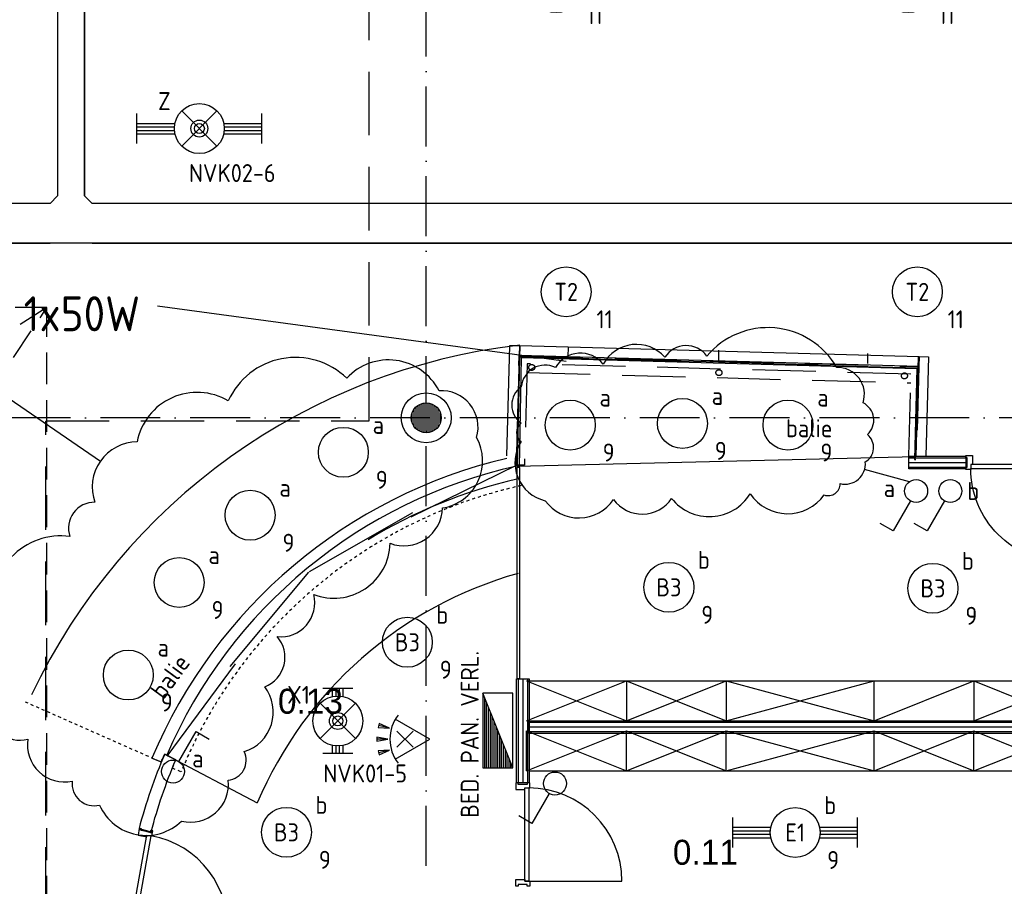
# Model space of a CAD drawing. Header units: millimetres. Extents: x 90707 to 259985, y -1262 to 84291.
# Tile 35 of 85: x 170076 to 179935, y 29718 to 38393. Entities that reach past the tile are written whole.
import ezdxf
from ezdxf.enums import TextEntityAlignment as Align

# ---------------------------------------------------------------- set-up
doc = ezdxf.new("R2010")
doc.units = ezdxf.units.MM
doc.header["$LTSCALE"] = 100
for name, pattern in [('B-SL0', [100000000.0, 0, -100000000.0]), ('DASHDOT', [9, 6, -1.5, 0, -1.5]), ('DASHED', [3, 1.5, -1.5]), ('HIDDEN', [9.525, 6.35, -3.175]), ('HIDDEN2', [4.7625, 3.175, -1.5875])]:
    doc.linetypes.add(name, pattern=pattern)
doc.layers.get('0').update_dxf_attribs({"linetype": 'CONTINUOUS'})
for name, color, linetype in [('1020', 1, 'CONTINUOUS'), ('AL$1----_ALGEMEEN', 7, 'CONTINUOUS'), ('AL$1----_TEKST', 7, 'CONTINUOUS'), ('AL$7----_STRAMIEN', 1, 'DASHDOT'), ('AL$8----_HULPKOLOM', 2, 'CONTINUOUS'), ('AL22----_BINNENWAND', 7, 'CONTINUOUS'), ('AL28----_KONSTRUKTIE', 3, 'CONTINUOUS'), ('AL32----_BINNENKOZ', 7, 'CONTINUOUS'), ('AL32----_DRAAIRICHTING', 1, 'CONTINUOUS'), ('ALL-----_REFLIJNEN', 8, 'CONTINUOUS'), ('ALXAA---_GEWBETON', 12, 'CONTINUOUS'), ('BOUW', 8, 'CONTINUOUS'), ('EB63101-_ATTRIB', 2, 'CONTINUOUS'), ('EB63102-_ATTRIB', 2, 'CONTINUOUS'), ('EB63105-_ATTRIB', 2, 'CONTINUOUS'), ('EB63501-_ATTRIB', 2, 'CONTINUOUS'), ('EL63101-_LICHT-ARM', 3, 'CONTINUOUS'), ('EL63102-_LICHT-SCH', 3, 'CONTINUOUS'), ('EL63105-_LICHT-KAST', 3, 'CONTINUOUS'), ('EL6333--_BEWAKING', 3, 'CONTINUOUS'), ('EL63501-_NOODVRL-ARM', 3, 'CONTINUOUS'), ('EL6441--_DATACOM', 3, 'CONTINUOUS'), ('KABELGOOT', 8, 'CONTINUOUS'), ('LIJN070', 130, 'CONTINUOUS'), ('LIJN18', 1, 'CONTINUOUS'), ('LIJN35', 4, 'CONTINUOUS'), ('MEUBILAIR', 6, 'CONTINUOUS'), ('VOLGNUMMER', 7, 'CONTINUOUS')]:
    doc.layers.add(name, color=color, linetype=linetype)
doc.styles.add('1_8', font='ISO', dxfattribs={"height": 1.8})
doc.styles.add('2_0', font='iso', dxfattribs={"height": 200})
doc.styles.add('3_5', font='iso', dxfattribs={"height": 3.5})
doc.styles.add('BURO-025', font='BUROFONT.shx', dxfattribs={"height": 250})
doc.styles.add('ISO', font='ISO.SHX')
doc.styles.add('NORATT', font='isocp.shx')
doc.styles.get("Standard").update_dxf_attribs({"font": 'iso.shx'})

# ---------------------------------------------------------------- blocks, each defined once
blk = doc.blocks.new('EJ3T20')
at = {"color": 0}
for p, q in [((-6.25, -1.5), (-6.25, 1.5)), ((-6.25, -1.5), (-6.25, 1.5)), ((6.25, -1.5), (6.25, 1.5)), ((6.25, -1.5), (6.25, 1.5)), ((-6.25, 0.525), (-2.444, 0.525)), ((-6.25, 0.525), (-2.444, 0.525)), ((-6.25, 0.175), (-2.494, 0.175)), ((-6.25, 0.175), (-2.494, 0.175)), ((2.444, 0.525), (6.25, 0.525)), ((2.444, 0.525), (6.25, 0.525)), ((2.494, 0.175), (6.25, 0.175)), ((2.494, 0.175), (6.25, 0.175)), ((-6.25, -0.175), (-2.494, -0.175)), ((-6.25, -0.175), (-2.494, -0.175)), ((-6.25, -0.525), (-2.444, -0.525)), ((-6.25, -0.525), (-2.444, -0.525)), ((2.444, -0.525), (6.25, -0.525)), ((2.444, -0.525), (6.25, -0.525)), ((2.494, -0.175), (6.25, -0.175)), ((2.494, -0.175), (6.25, -0.175))]:
    blk.add_line(p, q, dxfattribs=at)
blk.add_circle((0, 0), 2.5, dxfattribs=at)
blk.add_circle((0, 0), 2.5, dxfattribs=at)
at = {"style": 'NORATT', "flags": 9}
blk.add_attdef('GELIJK', text='', height=1.8, dxfattribs=at).set_placement((3.5, 5), align=Align.MIDDLE_CENTER)
at = {"color": 6}
for tag, style, flags, p in [('SCHAK', 'NORATT', 8, (3.5, 2.75)), ('SCHAK', '1_8', 8, (3.5, 2.75)), ('A_CODE', 'NORATT', 8, (0, 0)), ('A_CODE', '1_8', 8, (0, 0)), ('GROEP', 'NORATT', 8, (-3.5, -2.75)), ('GROEP', '1_8', 8, (-3.5, -2.75)), ('KAST', 'NORATT', 9, (3.5, -2.75)), ('KAST', '1_8', 9, (3.5, -2.75))]:
    blk.add_attdef(tag, text='', height=1.8, dxfattribs=dict(at, style=style, flags=flags)).set_placement(p, align=Align.MIDDLE)
blk = doc.blocks.new('ES3G00')
blk.add_circle((0, 0), 2.5)
at = {"color": 6, "style": '1_8'}
for tag, flags, p in [('SCHAK', 8, (3.5, 2.75)), ('A_CODE', 8, (0, 0)), ('GROEP', 8, (-3.5, -2.75)), ('KAST', 9, (3.5, -2.75))]:
    blk.add_attdef(tag, text='', height=1.8, dxfattribs=dict(at, flags=flags)).set_placement(p, align=Align.MIDDLE)
blk = doc.blocks.new('EJ3T21')
at = {"color": 0}
for p, q in [((-6.25, -1.5), (-6.25, 1.5)), ((-1.768, 1.768), (1.768, -1.768)), ((1.768, 1.768), (-1.768, -1.768)), ((6.25, -1.5), (6.25, 1.5)), ((-6.25, 0.525), (-2.444, 0.525)), ((-6.25, 0.175), (-2.494, 0.175)), ((2.444, 0.525), (6.25, 0.525)), ((2.494, 0.175), (6.25, 0.175)), ((-6.25, -0.175), (-2.494, -0.175)), ((-6.25, -0.525), (-2.444, -0.525)), ((2.444, -0.525), (6.25, -0.525)), ((2.494, -0.175), (6.25, -0.175))]:
    blk.add_line(p, q, dxfattribs=at)
at = {"color": 6}
blk.add_lwpolyline([(1.768, -1.768), (1.75, -1.75)], dxfattribs=at)
at = {"color": 0}
for radius in [2.5, 0.85, 0.5]:
    blk.add_circle((0, 0), radius, dxfattribs=at)
at = {"color": 6, "style": '1_8'}
for tag, flags, p in [('A_CODE', 8, (-3.5, 2.75)), ('SCHAK', 8, (3.5, 2.75)), ('GROEP', 8, (-3.5, -2.75)), ('KAST', 9, (3.5, -2.75))]:
    blk.add_attdef(tag, text='', height=1.8, dxfattribs=dict(at, flags=flags)).set_placement(p, align=Align.MIDDLE)
blk = doc.blocks.new('ES3S1')
blk.add_lwpolyline([(0.575, 0.996), (2.309, 4), (3.608, 3.25)])
blk.add_lwpolyline([(0.575, 0.996), (2.309, 4), (3.608, 3.25)])
blk.add_lwpolyline([(0.575, 0.996), (2.309, 4), (3.608, 3.25)])
blk.add_lwpolyline([(0.575, 0.996), (2.309, 4), (3.608, 3.25)])
blk.add_circle((0, 0), 1.15)
blk.add_circle((0, 0), 1.15)
blk.add_circle((0, 0), 1.15)
blk.add_circle((0, 0), 1.15)
for tag, style, flags, p in [('SCHAK', 'NORATT', 8, (3, 5.5)), ('SCHAK', '1_8', 8, (3, 5.5)), ('SCHAK', 'NORATT', 8, (3, 5.5)), ('KAST', 'NORATT', 9, (-3, 0.5)), ('KAST', '1_8', 9, (-3, 0.5)), ('KAST', 'NORATT', 9, (-3, 0.5)), ('M_CODE', 'NORATT', 9, (0, 0)), ('M_CODE', '1_8', 9, (0, 0)), ('M_CODE', 'NORATT', 9, (0, 0)), ('DOEL', 'NORATT', 9, (-3, -2)), ('DOEL', '1_8', 9, (-3, -2)), ('DOEL', 'NORATT', 9, (-3, -2)), ('GROEP', 'NORATT', 9, (-3, -4.5)), ('GROEP', '1_8', 9, (-3, -4.5)), ('GROEP', 'NORATT', 9, (-3, -4.5))]:
    blk.add_attdef(tag, text='', height=1.8, dxfattribs=dict(style=style, flags=flags)).set_placement(p, align=Align.MIDDLE_CENTER)
blk = doc.blocks.new('ES652116')
for p, q in [((1.557, 1.087), (2.619, 1.372)), ((-0.813, -0.813), (0.813, 0.813)), ((0.813, -0.813), (-0.813, 0.813)), ((1.7, 0), (2.8, 0)), ((1.557, -1.087), (2.619, -1.372))]:
    blk.add_line(p, q)
blk.add_lwpolyline([(0.964, 2), (-2.5, 0), (0.964, -2)])
for points in [[(2.671, 1.179), (2.568, 1.565), (1.557, 1.087)], [(2.8, -0.2), (2.8, 0.2), (1.7, 0)], [(2.568, -1.565), (2.671, -1.179), (1.557, -1.087)]]:
    blk.add_lwpolyline(points, close=True)
blk.add_arc((-2.5, 0), 4, 322.81924, 37.18076)
at = {"style": '1_8'}
for tag, flags, p in [('SCHAK', 8, (3, 5.5)), ('KAST', 9, (-3, 0.5)), ('M_CODE', 9, (0, 0)), ('DOEL', 9, (-3, -2)), ('GROEP', 9, (-3, -4.5))]:
    blk.add_attdef(tag, text='', height=1.8, dxfattribs=dict(at, flags=flags)).set_placement(p, align=Align.MIDDLE_CENTER)
at = {"style": '1_8', "flags": 8}
blk.add_attdef('CODE', text='', height=1.8, dxfattribs=at).set_placement((0, 0), align=Align.MIDDLE)
blk = doc.blocks.new('EJ3T01')
at = {"color": 0}
for p, q in [((-3.25, -1.5), (-3.25, 1.5)), ((-1.768, 1.768), (1.768, -1.768)), ((1.768, 1.768), (-1.768, -1.768)), ((3.25, -1.5), (3.25, 1.5)), ((-3.25, 0.525), (-2.444, 0.525)), ((-3.25, 0.175), (-2.494, 0.175)), ((2.444, 0.525), (3.25, 0.525)), ((2.494, 0.175), (3.25, 0.175)), ((-3.25, -0.175), (-2.494, -0.175)), ((-3.25, -0.525), (-2.444, -0.525)), ((2.444, -0.525), (3.25, -0.525)), ((2.494, -0.175), (3.25, -0.175))]:
    blk.add_line(p, q, dxfattribs=at)
at = {"color": 6}
blk.add_lwpolyline([(1.768, -1.768), (1.75, -1.75)], dxfattribs=at)
at = {"color": 0}
for radius in [2.5, 0.85, 0.5]:
    blk.add_circle((0, 0), radius, dxfattribs=at)
at = {"color": 6, "style": '1_8'}
for tag, flags, p in [('A_CODE', 8, (-3.5, 2.75)), ('SCHAK', 8, (3.5, 2.75)), ('GROEP', 8, (-3.5, -2.75)), ('KAST', 9, (3.5, -2.75))]:
    blk.add_attdef(tag, text='', height=1.8, dxfattribs=dict(at, flags=flags)).set_placement(p, align=Align.MIDDLE)
blk = doc.blocks.new('ES111262')
for p, q in [((-5, -2), (5, 2)), ((-5, 1.75), (4.375, 1.75)), ((-5, 1.5), (3.75, 1.5)), ((-5, 1.25), (3.125, 1.25)), ((-5, 1), (2.5, 1)), ((-5, 0.75), (1.875, 0.75)), ((-5, 0.5), (1.25, 0.5)), ((-5, 0.25), (0.625, 0.25)), ((-5, 0), (0, 0)), ((-5, -0.25), (-0.625, -0.25)), ((-5, -0.5), (-1.25, -0.5)), ((-5, -0.75), (-1.875, -0.75)), ((-5, -1), (-2.5, -1)), ((-5, -1.25), (-3.125, -1.25)), ((-5, -1.5), (-3.75, -1.5)), ((-5, -1.75), (-4.375, -1.75)), ((-5, -2), (5, -2))]:
    blk.add_line(p, q)
blk.add_lwpolyline([(-5, -2), (5, -2), (5, 2), (-5, 2)], close=True)
for tag, height, style, flags, p in [('GROEPI', 1.8, '1_8', 9, (0, 9.5)), ('GROEP', 1.8, '1_8', 8, (0, 7.5)), ('CODE', 3.5, '3_5', 8, (0, 4.5)), ('M_CODE', 1.8, '1_8', 9, (0, 0)), ('KAST', 1.8, '1_8', 9, (0, -3.5)), ('VERMOGEN', 1.8, '1_8', 9, (0, -5.5)), ('DOEL', 1.8, '1_8', 9, (0, -7.5)), ('VERMOGENI', 1.8, '1_8', 9, (0, -9.5)), ('DOELI', 1.8, '1_8', 9, (0, -11.5))]:
    blk.add_attdef(tag, text='', height=height, dxfattribs=dict(style=style, flags=flags)).set_placement(p, align=Align.MIDDLE_CENTER)
at = {"style": '1_8', "flags": 9}
blk.add_attdef('RUIMTE', text='', height=1.8, dxfattribs=at).set_placement((0, -9.5), align=Align.MIDDLE)
blk = doc.blocks.new('EH100000')
at = {"linetype": 'ByBlock'}
for p, q in [((1, 0.5), (0, 0.5)), ((1, 0.5, 1), (0, 0.5, 1)), ((0, -0.5, 1), (1, -0.5, 1)), ((1, -0.5), (0, -0.5))]:
    blk.add_line(p, q, dxfattribs=at)
at = {"linetype": 'ByBlock', "invisible_edges": 15}
for points in [[(1, -0.5), (0, -0.5), (0, 0.5), (1, 0.5)], [(0, 0.5), (1, 0.5), (1, 0.5, 1), (0, 0.5, 1)], [(0, -0.5, 1), (1, -0.5, 1), (1, -0.5), (0, -0.5)]]:
    blk.add_3dface(points, dxfattribs=at)
at = {"linetype": 'ByBlock', "style": '2_0', "flags": 8}
blk.add_attdef('FUNCTIE', text='', height=0.5, dxfattribs=at).set_placement((0.5, 0), align=Align.MIDDLE)
at = {"linetype": 'ByBlock', "flags": 9}
blk.add_attdef('SCHOT', text='', height=0.5, dxfattribs=at).set_placement((0.5, 0), align=Align.MIDDLE)
blk = doc.blocks.new('KG3IFI')
at = {"linetype": 'B-SL0'}
for p, q in [((-210, 200), (-210, -200)), ((210, -200), (210, 200)), ((-135, -275), (135, -275))]:
    blk.add_line(p, q, dxfattribs=at)
at = {"linetype": 'ByBlock'}
for points in [[(-210, 200), (0, 200), (0, 200), (210, 200)], [(-135, -275), (-135, -275), (-210, -200), (-210, -200)], [(210, -200), (210, -200), (135, -275), (135, -275)]]:
    blk.add_lwpolyline(points, dxfattribs=at)
at = {"flags": 3}
blk.add_attdef('HULPSTUK', (0, 0), '', height=1, rotation=180, dxfattribs=at)
blk = doc.blocks.new('A$Cca306792')
at = {"layer": 'AL$1----_ALGEMEEN', "color": 8}
blk.add_line((84055.5, 32135), (89513.2, 32135), dxfattribs=at)
for points in [[(83835.7, 35290), (83865.9, 36394.5), (83965.9, 36391.8), (83933.1, 35194.7), (83933.1, 35194.7)], [(83941.6, 35175.6), (83961.6, 35175.5), (83983.1, 36271.6)], [(83942.6, 35185.3), (83964.8, 36270.8)], [(83960.3, 36278.3), (84958.1, 36250.8)], [(83964.9, 36281.8), (85579.7, 36238.2)], [(83981.9, 36272.8), (87939.7, 36163.4), (87916.1, 35253.5), (87930.2, 35253.4)], [(84958.1, 36255.8), (85955.9, 36228.3)], [(85955.9, 36228.3), (86953.7, 36200.9)], [(86953.7, 36195.9), (87951.5, 36168.4)], [(87923, 35255.2), (87945.2, 36161.4)], [(83930.4, 35192.9), (82875.8, 34676.4)], [(81857.9, 34131), (82894.3, 34722.6)], [(81848.3, 34124.9), (81062.1, 33178.8)], [(80434.5, 32282.5), (81117.6, 33206.5)], [(84033.1, 33035), (89513.2, 33035)], [(86033.1, 33035), (87513.2, 32635)], [(86033.1, 32635), (87513.2, 33035)], [(87513.2, 32635), (87513.2, 33035)], [(84033.1, 32135), (84033.1, 32535)], [(86033.1, 32135), (87513.2, 32535)], [(86033.1, 32535), (87513.2, 32135)], [(87513.2, 32135), (87513.2, 32535)], [(80282, 32263.7), (80373.1, 32225.2), (80409.7, 32303.8), (80431.1, 32292.7)], [(80409.7, 32303.8), (81336.8, 31815.9)]]:
    blk.add_lwpolyline(points, dxfattribs=at)
at = {"layer": 'AL$1----_ALGEMEEN', "color": 8, "linetype": 'DASHED', "ltscale": 0.2}
blk.add_lwpolyline([(79011.6, 32827.5), (80373.1, 32225.2), (80409.7, 32303.8), (80520.3, 32245.6), (80485.4, 32166.6), (80572.4, 32125.7)], dxfattribs=at)
at = {"layer": 'AL$1----_ALGEMEEN', "color": 8, "linetype": 'Continuous'}
blk.add_lwpolyline([(80152.4, 31558.4), (80273.9, 31526.2, -0.035571), (80520.3, 32245.6), (80409.7, 32303.8, 0.036145)], format="xyb", close=True, dxfattribs=at)
at = {"layer": 'AL$1----_ALGEMEEN', "color": 8}
for centre, radius, start, end in [((85011.3, 30266.9), 5133.6, 103.25704, 157.10918), ((85011.1, 30310.4), 4992.3, 102.43377, 156.6049), ((85028, 30246.8), 4931, 102.7973, 121.55509), ((85033, 30244.9), 4016.2, 105.67222, 156.97234)]:
    blk.add_arc(centre, radius, start, end, dxfattribs=at)
at = {"layer": 'AL$1----_ALGEMEEN', "color": 8, "linetype": 'DASHED', "ltscale": 0.2}
blk.add_arc((85015.3, 30301.8), 4801.7, 102.4595, 157.67588, dxfattribs=at)
at = {"layer": 'AL$7----_STRAMIEN', "color": 1}
blk.add_line((83028.3, 31186.2), (83028.3, 62969.5), dxfattribs=at)
blk.add_lwpolyline([(101067.5, 35669.5), (52728.3, 35669.5), (28082.6, 35669.5)], dxfattribs=at)
at = {"layer": 'AL$8----_HULPKOLOM', "color": 8}
blk.add_circle((83028.5, 35669.5), 250, dxfattribs=at)
blk.add_arc((84682.5, 30229.4), 6209.5, 96.62742, 154.54849, dxfattribs=at)
at = {"layer": 'AL22----_BINNENWAND', "color": 8}
for points in [[(87860.8, 35285.4), (88431.5, 35285.4), (88431.5, 35160.4), (87860.8, 35160.4)], [(83935.1, 35173.6), (83935.1, 33058.7), (83967, 33058.7), (83967, 35173.6)], [(84058.1, 33058.2), (84058.1, 32014.8), (83933.1, 32014.8), (83933.1, 33058.2)], [(89493.7, 32510), (84058.1, 32510), (84058.1, 32635), (89493.7, 32635)]]:
    blk.add_lwpolyline(points, close=True, dxfattribs=at)
at = {"layer": 'AL22----_BINNENWAND', "color": 8, "linetype": 'Continuous'}
for points in [[(87860.8, 35270.4), (88431.5, 35270.4)], [(87860.8, 35175.4), (88431.5, 35175.4)], [(83948.1, 33058.2), (83948.1, 32014.8)], [(84043.1, 33058.2), (84043.1, 32014.8)], [(89493.7, 32620), (84058.1, 32620)], [(89493.7, 32525), (84058.1, 32525)]]:
    blk.add_lwpolyline(points, dxfattribs=at)
at = {"layer": 'AL28----_KONSTRUKTIE', "color": 8}
blk.add_circle((83028.5, 35669.5), 150, dxfattribs=at)
at = {"layer": 'AL32----_BINNENKOZ', "color": 8, "linetype": 'HIDDEN2'}
for p, q in [((79230.3, 36773.8), (53117.2, 36774.6)), ((79230.3, 36773.8), (56068.4, 21984.6)), ((62473.3, 11735.7), (79230.3, 36773.8)), ((79230.3, 11716.5), (79230.3, 36773.8))]:
    blk.add_line(p, q, dxfattribs=at)
at = {"layer": 'AL32----_BINNENKOZ', "color": 8}
for p, q in [((83926.2, 32015), (83926.2, 31948)), ((83948.2, 32015), (83926.2, 32015)), ((83926.2, 31948), (84014.2, 31948)), ((83948.2, 31999), (83948.2, 32015)), ((84040.2, 31999), (83948.2, 31999)), ((84014.2, 31031), (84014.2, 31965)), ((84014.2, 31965), (84054.2, 31965)), ((84014.2, 31965), (84065.2, 31965)), ((84014.2, 31948), (84014.2, 31965)), ((84040.2, 32015), (84040.2, 31999)), ((84065.2, 32015), (84040.2, 32015)), ((84054.2, 31965), (84054.2, 31031)), ((84065.2, 31965), (84065.2, 32015)), ((83926.2, 31048), (84014.2, 31048)), ((83926.2, 30981), (83926.2, 31048)), ((83948.2, 30981), (83926.2, 30981)), ((83948.2, 30997), (83948.2, 30981)), ((84040.2, 30997), (83948.2, 30997)), ((84014.2, 31048), (84014.2, 31031)), ((84054.2, 31031), (84014.2, 31031)), ((84014.2, 31031), (84065.2, 31031)), ((84040.2, 30981), (84040.2, 30997)), ((84065.2, 30981), (84040.2, 30981)), ((84065.2, 31031), (84065.2, 30981))]:
    blk.add_line(p, q, dxfattribs=at)
blk.add_lwpolyline([(88430.3, 35151.9), (88430.3, 35176.9), (88446.3, 35176.9), (88446.3, 35268.9), (88430.3, 35268.9), (88430.3, 35290.9), (88497.3, 35290.9), (88497.3, 35202.9), (88480.3, 35202.9), (88480.3, 35151.9), (88430.3, 35151.9)], dxfattribs=at)
blk.add_lwpolyline([(88480.3, 35202.9), (88480.3, 35162.9), (89414.3, 35162.9), (89414.3, 35202.9)], close=True, dxfattribs=at)
at = {"layer": 'AL32----_DRAAIRICHTING', "color": 8}
for p, q in [((80158.7, 31548.4), (80279.4, 31516)), ((84054.2, 31031), (84988.2, 31031))]:
    blk.add_line(p, q, dxfattribs=at)
blk.add_lwpolyline([(89414.3, 35162.9), (89414.3, 34228.9, -0.414214), (88480.3, 35162.9, -0.414214)], format="xyb", dxfattribs=at)
blk.add_lwpolyline([(80291.1, 31533.5), (80266.4, 31537.9), (80263.6, 31522.2), (80173.1, 31538.3), (80175.9, 31554.1), (80154.2, 31557.9), (80142.5, 31491.9), (80229.1, 31476.5), (80232.1, 31493.3), (80282.3, 31484.3), (80291.1, 31533.5)], dxfattribs=at)
blk.add_lwpolyline([(80232.1, 31493.3), (80271.5, 31486.2), (80107.7, 30566.7), (80068.4, 30573.7)], close=True, dxfattribs=at)
for centre, start, end in [((84054.2, 31031), 0, 90), ((80107.7, 30566.7), 354.37818, 79.9051)]:
    blk.add_arc(centre, 934, start, end, dxfattribs=at)
at = {"layer": 'ALL-----_REFLIJNEN', "color": 8, "linetype": 'Continuous'}
for points in [[(87860.8, 35222.9), (88431.5, 35222.9)], [(83995.6, 33058.2), (83995.6, 32014.8)], [(89493.7, 32572.5), (84058.1, 32572.5)]]:
    blk.add_lwpolyline(points, dxfattribs=at)
at = {"layer": 'ALXAA---_GEWBETON', "color": 8}
for p, q in [((82948.5, 35542.7), (82948.5, 35796.4)), ((82968.5, 35532.1), (82968.5, 35807)), ((82988.5, 35525), (82988.5, 35814.1)), ((83008.5, 35520.9), (83008.5, 35818.2)), ((83028.5, 35519.5), (83028.5, 35819.5)), ((83048.5, 35520.9), (83048.5, 35818.2)), ((83068.5, 35525), (83068.5, 35814.1)), ((83088.5, 35532.1), (83088.5, 35807)), ((83108.5, 35542.7), (83108.5, 35796.4)), ((82888.5, 35615.7), (82888.5, 35723.4)), ((82908.5, 35579.5), (82908.5, 35759.5)), ((82928.5, 35557.7), (82928.5, 35781.3)), ((83128.5, 35557.7), (83128.5, 35781.3)), ((83148.5, 35579.5), (83148.5, 35759.5)), ((83168.5, 35615.7), (83168.5, 35723.4))]:
    blk.add_line(p, q, dxfattribs=at)
at = {"layer": 'LIJN18', "color": 8, "linetype": 'HIDDEN'}
for p, q in [((83955.6, 36192.4), (83957.8, 36292.4)), ((87949.5, 36201.9), (87947.3, 36101.9)), ((84036.6, 36124.1), (87879.4, 36018.8))]:
    blk.add_line(p, q, dxfattribs=at)
at = {"layer": 'LIJN18', "color": 6}
for p, q in [((84450.4, 36280.9), (84452.7, 36380.8)), ((87449.7, 36213.1), (87451.9, 36313.1))]:
    blk.add_line(p, q, dxfattribs=at)
at = {"layer": 'LIJN18', "color": 8}
blk.add_line((85957.3, 36247.2), (85959.6, 36347.2), dxfattribs=at)
at = {"layer": 'LIJN18', "color": 8, "linetype": 'HIDDEN'}
blk.add_lwpolyline([(83933, 35192.2), (83963.2, 36291.8), (87961.7, 36182.2), (87937, 35282.6), (87862.1, 35284.5), (87880.9, 36105.4), (84040, 36210.7), (84012.1, 35194), (83933.1, 35194.7)], dxfattribs=at)
at = {"layer": 'LIJN35', "color": 8}
for p, q in [((83933, 35192.2), (83963.2, 36291.8)), ((87954.4, 36182), (87929.7, 35282.3)), ((83936.2, 35185.6), (87929.7, 35282.3))]:
    blk.add_line(p, q, dxfattribs=at)
for points in [[(83963.2, 36291.8), (83965.9, 36391.8), (87964.4, 36282.2), (87961.7, 36182.2), (83963.2, 36291.8)], [(87929.7, 35282.3), (87957.1, 36281.9), (88057.1, 36279.2), (88029.9, 35287.1), (87929.7, 35282.3)]]:
    blk.add_lwpolyline(points, dxfattribs=at)
at = {"layer": 'LIJN35', "color": 8, "linetype": 'HIDDEN'}
for centre in [(84085.2, 36173.8), (85959.3, 36121.4), (87817, 36089.2)]:
    blk.add_circle(centre, 30, dxfattribs=at)
at = {"layer": 'MEUBILAIR', "color": 8}
for p, q in [((84033.1, 32635), (85033.1, 33035)), ((84033.1, 33035), (85033.1, 32635)), ((85033.1, 33035), (85033.1, 32635)), ((85033.1, 32635), (86033.1, 33035)), ((85033.1, 33035), (86033.1, 32635)), ((86033.1, 33035), (86033.1, 32635)), ((87513.2, 32635), (88513.2, 33035)), ((88513.2, 32635), (89513.2, 33035)), ((88513.2, 33035), (89513.2, 32635)), ((88513.2, 33035), (88513.2, 32635)), ((84033.1, 32135), (85033.1, 32535)), ((84033.1, 32535), (85033.1, 32135)), ((85033.1, 32135), (86033.1, 32535)), ((85033.1, 32535), (86033.1, 32135)), ((85033.1, 32135), (85033.1, 32535)), ((86033.1, 32135), (86033.1, 32535)), ((87513.2, 32535), (88513.2, 32135)), ((87513.2, 32135), (88513.2, 32535)), ((88513.2, 32135), (88513.2, 32535)), ((88513.2, 32135), (89513.2, 32535)), ((88513.2, 32535), (89513.2, 32135))]:
    blk.add_line(p, q, dxfattribs=at)
at = {"layer": 'KABELGOOT', "xscale": 20309.99999999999, "yscale": 270, "zscale": 60, "rotation": 90}
blk.add_blockref('EH100000', (79472.7, 37891.2), dxfattribs=at)
at = {"layer": 'KABELGOOT', "rotation": 180}
blk.add_blockref('KG3IFI', (79472.7, 37616.2), dxfattribs=at)
at = {"layer": 'KABELGOOT', "yscale": 400, "zscale": 60}
for p, xscale in [((64778.8, 37616.2), 14483.83556155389), ((79682.7, 37616.2), 10626.96679995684)]:
    blk.add_blockref('EH100000', p, dxfattribs=dict(at, xscale=xscale))
at = {"layer": 'AL$1----_TEKST', "color": 8}
blk.add_text('balie', height=180, dxfattribs=at).set_placement((86630.6, 35475.1))
blk.add_text('balie', height=180, rotation=53.77608, dxfattribs=at).set_placement((80398.2, 32840.7))
at = {"layer": 'BOUW', "style": 'BURO-025'}
for s, p in [('0.13', (81543.8, 32707.4)), ('0.11', (85498.3, 31195.4))]:
    blk.add_text(s, height=250, dxfattribs=at).set_placement(p)
at = {"layer": 'VOLGNUMMER', "color": 252, "linetype": 'ByBlock'}
for tag, p in [('0.28', (16186.8, 74214.2)), ('0.16', (78892.6, 73104.9)), ('0.17', (62961.4, 72993.7)), ('0.29', (35887.3, 72528.7)), ('0.18', (53124.4, 64542.4)), ('0.701', (85482.2, 63517.2)), ('0.30', (29365.6, 63127.8)), ('0.32', (36092.4, 63165.6)), ('0.12', (90689.5, 63023.6)), ('0.29A', (33164.9, 62744.5)), ('0.30', (38191.2, 61493.7)), ('0.19', (61479.4, 61433)), ('0.27', (17657, 61362.6)), ('0.14', (89762.2, 60088.3)), ('0.33', (45869.2, 59450.3)), ('0.15', (73453.9, 57402.1)), ('0.801', (112714.4, 57073.3)), ('0.25', (28058.4, 57013.2)), ('0.18A', (61029.2, 56759.4)), ('0.26A', (36299, 54851)), ('0.20', (60894.5, 53506.4)), ('0.800', (90980.3, 50804)), ('0.25A', (73288.1, 48435.5)), ('0.300', (94483.1, 48257)), ('0.21', (58702.5, 48177.6)), ('0.24', (35040.6, 47782.8)), ('0.102', (87630.8, 47613.4)), ('0.26', (18559.4, 46118.8)), ('0.203', (95794.7, 46197)), ('0.802', (68387.3, 42721)), ('0.204', (95496.6, 42148.7)), ('0.07B', (66790.5, 38908.8)), ('0.702', (95327.1, 36512.9))]:
    blk.add_attdef(tag, text='', height=250, dxfattribs=at).set_placement(p, align=Align.MIDDLE_CENTER)
at = {"layer": 'VOLGNUMMER', "color": 8, "linetype": 'ByBlock'}
blk.add_attdef('0.600', text='', height=250, dxfattribs=at).set_placement((96800.2, 48299.9), align=Align.MIDDLE_CENTER)

msp = doc.modelspace()

# ---------------------------------------------------------------- linework, layer by layer
at = {"layer": 'EL63101-_LICHT-ARM', "color": 1}
for p, q in [((171455.5, 35528.5), (175548.5, 34975.4)), ((169292, 35063), (170883.5, 33973.7)), ((178985.3, 33768.2), (178536.8, 33891.5))]:
    msp.add_line(p, q, dxfattribs=at)
for points in [[(175337.6, 33578, 0.520567), (176022.1, 33589.4, 0.520567), (176603.8, 33600.8, 0.520567), (177390.9, 33646.4, 0.520567), (178132.3, 33635, 0.520567), (178292, 33749, 0.520567), (178543, 33965.5, 0.520567), (178565.8, 34239.1, 0.520567), (178520.2, 34558.2, 0.520567), (178257.8, 34911.6, 0.520567), (176957.4, 35025.6, 0.520567), (176535.4, 35014.2, 0.520567), (175919.4, 34945.8, 0.520567), (175440.3, 34911.6, 0.520567), (175098.1, 34717.8, 0.520567), (175098.1, 34353.1, 0.520567), (175098.1, 34170.7, 0.520567)], [(171696.6, 30370.3, 0.520567), (172164.3, 30780.7, 0.520567), (172324, 31065.6, 0.520567), (172529.3, 31715.3, 0.520567), (172654.8, 32216.8, 0.520567), (173019.8, 32638.5, 0.520567), (173784.1, 33151.4, 0.520567), (174308.8, 33504.8, 0.520567), (174651, 34211.4, 0.520567), (174274.6, 34678.8, 0.520567), (173350.6, 34804.1, 0.520567), (172164.3, 34576.2, 0.520567), (171251.7, 34165.8, 0.520567), (170829.7, 33561.8, 0.520567), (170578.7, 33219.8, 0.520567), (169825.9, 32410.6, 0.520567), (169768.8, 31510.1, 0.520567), (170156.7, 31191, 0.520567), (170601.5, 30769.3, 0.520567), (170875.3, 30529.9, 0.520567)]]:
    msp.add_lwpolyline(points, format="xyb", close=True, dxfattribs=at)
at = {"layer": 'LIJN070', "linetype": 'HIDDEN'}
for p, q in [((173575.3, 34378.3), (173575.3, 78197.7)), ((170336.9, 34378.3), (173575.3, 34378.3)), ((170336.9, 5663.1), (170336.9, 34373.3))]:
    msp.add_line(p, q, dxfattribs=at)

# ---------------------------------------------------------------- block references
at = {"layer": 'EL63101-_LICHT-ARM'}
ref = msp.add_blockref('ES3G00', (175448.3, 38714, 3500), dxfattribs=dict(at, xscale=100, yscale=100, zscale=100))
ref.add_attrib('A_CODE', 'T2', dxfattribs={"layer": 'EB63101-_ATTRIB', "color": 1, "height": 180, "style": '1_8', "flags": 8}).set_placement((175448.3, 38714, 3500), align=Align.MIDDLE)
ref.add_attrib('GROEP', '11', dxfattribs={"layer": 'EB63101-_ATTRIB', "color": 1, "height": 180, "style": '1_8', "flags": 8}).set_placement((175832.8, 38439, 3500), align=Align.MIDDLE)
ref = msp.add_blockref('ES3G00', (178971.8, 38714, 3500), dxfattribs=dict(at, xscale=100, yscale=100, zscale=100))
ref.add_attrib('A_CODE', 'T2', dxfattribs={"layer": 'EB63101-_ATTRIB', "color": 1, "height": 180, "style": '1_8', "flags": 8}).set_placement((178971.8, 38714, 3500), align=Align.MIDDLE)
ref.add_attrib('GROEP', '11', dxfattribs={"layer": 'EB63101-_ATTRIB', "color": 1, "height": 180, "style": '1_8', "flags": 8}).set_placement((179356.3, 38439, 3500), align=Align.MIDDLE)
ref = msp.add_blockref('ES3G00', (175547.8, 35668.5, 3500), dxfattribs=dict(at, xscale=100, yscale=100, zscale=100))
ref.add_attrib('A_CODE', 'T2', dxfattribs={"layer": 'EB63101-_ATTRIB', "color": 1, "height": 180, "style": '1_8', "flags": 8}).set_placement((175547.8, 35668.5, 3500), align=Align.MIDDLE)
ref.add_attrib('GROEP', '11', dxfattribs={"layer": 'EB63101-_ATTRIB', "color": 1, "height": 180, "style": '1_8', "flags": 8}).set_placement((175932.3, 35393.5, 3500), align=Align.MIDDLE)
ref = msp.add_blockref('ES3G00', (179064.3, 35668.5, 3500), dxfattribs=dict(at, xscale=100, yscale=100, zscale=100))
ref.add_attrib('A_CODE', 'T2', dxfattribs={"layer": 'EB63101-_ATTRIB', "color": 1, "height": 180, "style": '1_8', "flags": 8}).set_placement((179064.3, 35668.5, 3500), align=Align.MIDDLE)
ref.add_attrib('GROEP', '11', dxfattribs={"layer": 'EB63101-_ATTRIB', "color": 1, "height": 180, "style": '1_8', "flags": 8}).set_placement((179448.8, 35393.5, 3500), align=Align.MIDDLE)
ref = msp.add_blockref('ES3G00', (175588.5, 34335.2), dxfattribs=dict(at, xscale=100, yscale=100, zscale=100))
ref.add_attrib('GROEP', '9', dxfattribs={"layer": 'EB63101-_ATTRIB', "color": 1, "height": 180, "style": 'NORATT', "flags": 8}).set_placement((175973, 34060.2), align=Align.MIDDLE)
ref.add_attrib('SCHAK', 'a', dxfattribs={"layer": 'EB63101-_ATTRIB', "color": 1, "height": 180, "style": 'NORATT', "flags": 8}).set_placement((175938.5, 34610.2), align=Align.MIDDLE)
ref = msp.add_blockref('ES3G00', (176711.5, 34351.7), dxfattribs=dict(at, xscale=100, yscale=100, zscale=100))
ref.add_attrib('GROEP', '9', dxfattribs={"layer": 'EB63101-_ATTRIB', "color": 1, "height": 180, "style": 'NORATT', "flags": 8}).set_placement((177096, 34076.7), align=Align.MIDDLE)
ref.add_attrib('SCHAK', 'a', dxfattribs={"layer": 'EB63101-_ATTRIB', "color": 1, "height": 180, "style": 'NORATT', "flags": 8}).set_placement((177061.5, 34626.7), align=Align.MIDDLE)
ref = msp.add_blockref('ES3G00', (177769, 34335.2), dxfattribs=dict(at, xscale=100, yscale=100, zscale=100))
ref.add_attrib('GROEP', '9', dxfattribs={"layer": 'EB63101-_ATTRIB', "color": 1, "height": 180, "style": 'NORATT', "flags": 8}).set_placement((178153.5, 34060.2), align=Align.MIDDLE)
ref.add_attrib('SCHAK', 'a', dxfattribs={"layer": 'EB63101-_ATTRIB', "color": 1, "height": 180, "style": 'NORATT', "flags": 8}).set_placement((178119, 34610.2), align=Align.MIDDLE)
ref = msp.add_blockref('ES3G00', (173316.7, 34062), dxfattribs=dict(at, xscale=100, yscale=100, zscale=100))
ref.add_attrib('GROEP', '9', dxfattribs={"layer": 'EB63101-_ATTRIB', "color": 1, "height": 180, "style": 'NORATT', "flags": 8}).set_placement((173701.2, 33787), align=Align.MIDDLE)
ref.add_attrib('SCHAK', 'a', dxfattribs={"layer": 'EB63101-_ATTRIB', "color": 1, "height": 180, "style": 'NORATT', "flags": 8}).set_placement((173666.7, 34337), align=Align.MIDDLE)
ref = msp.add_blockref('ES3G00', (172382.9, 33432.1), dxfattribs=dict(at, xscale=100, yscale=100, zscale=100))
ref.add_attrib('GROEP', '9', dxfattribs={"layer": 'EB63101-_ATTRIB', "color": 1, "height": 180, "style": 'NORATT', "flags": 8}).set_placement((172767.4, 33157.1), align=Align.MIDDLE)
ref.add_attrib('SCHAK', 'a', dxfattribs={"layer": 'EB63101-_ATTRIB', "color": 1, "height": 180, "style": 'NORATT', "flags": 8}).set_placement((172732.9, 33707.1), align=Align.MIDDLE)
ref = msp.add_blockref('ES3G00', (171672.7, 32759.1), dxfattribs=dict(at, xscale=100, yscale=100, zscale=100))
ref.add_attrib('GROEP', '9', dxfattribs={"layer": 'EB63101-_ATTRIB', "color": 1, "height": 180, "style": 'NORATT', "flags": 8}).set_placement((172057.2, 32484.1), align=Align.MIDDLE)
ref.add_attrib('SCHAK', 'a', dxfattribs={"layer": 'EB63101-_ATTRIB', "color": 1, "height": 180, "style": 'NORATT', "flags": 8}).set_placement((172022.7, 33034.1), align=Align.MIDDLE)
ref = msp.add_blockref('ES3G00', (176576.3, 32710.7), dxfattribs=dict(at, xscale=100, yscale=100, zscale=100))
ref.add_attrib('A_CODE', 'B3', dxfattribs={"layer": 'EB63101-_ATTRIB', "color": 1, "height": 180, "style": '1_8', "flags": 8}).set_placement((176576.3, 32710.7), align=Align.MIDDLE)
ref.add_attrib('GROEP', '9', dxfattribs={"layer": 'EB63101-_ATTRIB', "color": 1, "height": 180, "style": '1_8', "flags": 8}).set_placement((176960.8, 32435.7), align=Align.MIDDLE)
ref.add_attrib('SCHAK', 'b', dxfattribs={"layer": 'EB63101-_ATTRIB', "color": 1, "height": 180, "style": '1_8', "flags": 8}).set_placement((176926.3, 32985.7), align=Align.MIDDLE)
ref = msp.add_blockref('ES3G00', (179220.3, 32700.7), dxfattribs=dict(at, xscale=100, yscale=100, zscale=100))
ref.add_attrib('A_CODE', 'B3', dxfattribs={"layer": 'EB63101-_ATTRIB', "color": 1, "height": 180, "style": '1_8', "flags": 8}).set_placement((179220.3, 32700.7), align=Align.MIDDLE)
ref.add_attrib('GROEP', '9', dxfattribs={"layer": 'EB63101-_ATTRIB', "color": 1, "height": 180, "style": '1_8', "flags": 8}).set_placement((179604.8, 32425.7), align=Align.MIDDLE)
ref.add_attrib('SCHAK', 'b', dxfattribs={"layer": 'EB63101-_ATTRIB', "color": 1, "height": 180, "style": '1_8', "flags": 8}).set_placement((179570.3, 32975.7), align=Align.MIDDLE)
ref = msp.add_blockref('ES3G00', (173957.4, 32161.1), dxfattribs=dict(at, xscale=100, yscale=100, zscale=100))
ref.add_attrib('A_CODE', 'B3', dxfattribs={"layer": 'EB63101-_ATTRIB', "color": 1, "height": 180, "style": '1_8', "flags": 8}).set_placement((173957.4, 32161.1), align=Align.MIDDLE)
ref.add_attrib('GROEP', '9', dxfattribs={"layer": 'EB63101-_ATTRIB', "color": 1, "height": 180, "style": '1_8', "flags": 8}).set_placement((174341.9, 31886.1), align=Align.MIDDLE)
ref.add_attrib('SCHAK', 'b', dxfattribs={"layer": 'EB63101-_ATTRIB', "color": 1, "height": 180, "style": '1_8', "flags": 8}).set_placement((174307.4, 32436.1), align=Align.MIDDLE)
ref = msp.add_blockref('ES3G00', (171163.2, 31832.8), dxfattribs=dict(at, xscale=100, yscale=100, zscale=100))
ref.add_attrib('GROEP', '9', dxfattribs={"layer": 'EB63101-_ATTRIB', "color": 1, "height": 180, "style": 'NORATT', "flags": 8}).set_placement((171547.7, 31557.8), align=Align.MIDDLE)
ref.add_attrib('SCHAK', 'a', dxfattribs={"layer": 'EB63101-_ATTRIB', "color": 1, "height": 180, "style": 'NORATT', "flags": 8}).set_placement((171513.2, 32107.8), align=Align.MIDDLE)
ref = msp.add_blockref('ES3G00', (172747, 30258.2), dxfattribs=dict(at, xscale=100, yscale=100, zscale=100))
ref.add_attrib('A_CODE', 'B3', dxfattribs={"layer": 'EB63101-_ATTRIB', "color": 1, "height": 180, "style": '1_8', "flags": 8}).set_placement((172747, 30258.2), align=Align.MIDDLE)
ref.add_attrib('GROEP', '9', dxfattribs={"layer": 'EB63101-_ATTRIB', "color": 1, "height": 180, "style": '1_8', "flags": 8}).set_placement((173131.5, 29983.2), align=Align.MIDDLE)
ref.add_attrib('SCHAK', 'b', dxfattribs={"layer": 'EB63101-_ATTRIB', "color": 1, "height": 180, "style": '1_8', "flags": 8}).set_placement((173097, 30533.2), align=Align.MIDDLE)
ref = msp.add_blockref('EJ3T20', (177841.2, 30256.2, 2600), dxfattribs=dict(at, xscale=100, yscale=100, zscale=100))
ref.add_attrib('A_CODE', 'E1', dxfattribs={"layer": 'EB63101-_ATTRIB', "color": 1, "height": 180, "style": '1_8', "flags": 8}).set_placement((177841.2, 30256.2, 2600), align=Align.MIDDLE)
ref.add_attrib('GROEP', '9', dxfattribs={"layer": 'EB63101-_ATTRIB', "color": 1, "height": 180, "style": '1_8', "flags": 8}).set_placement((178221.6, 29981.2, 2600), align=Align.MIDDLE)
ref.add_attrib('SCHAK', 'b', dxfattribs={"layer": 'EB63101-_ATTRIB', "color": 1, "height": 180, "style": '1_8', "flags": 8}).set_placement((178191.2, 30531.2, 2600), align=Align.MIDDLE)
at = {"layer": 'EL63102-_LICHT-SCH'}
ref = msp.add_blockref('ES3S1', (179052.3, 33674.7), dxfattribs=dict(at, xscale=100, yscale=100, zscale=100, rotation=180))
ref.add_attrib('SCHAK', 'a', dxfattribs={"layer": 'EB63102-_ATTRIB', "color": 1, "height": 180, "style": '1_8', "flags": 8}).set_placement((178783.8, 33703.2), align=Align.MIDDLE_CENTER)
ref = msp.add_blockref('ES3S1', (179394.8, 33674.7), dxfattribs=dict(at, xscale=100, yscale=100, zscale=100, rotation=180))
ref.add_attrib('SCHAK', 'b', dxfattribs={"layer": 'EB63102-_ATTRIB', "color": 1, "height": 180, "style": '1_8', "flags": 8}).set_placement((179624.8, 33675.2), align=Align.MIDDLE_CENTER)
ref = msp.add_blockref('ES3S1', (171611.3, 30866.7), dxfattribs=dict(at, xscale=100, yscale=100, zscale=100))
ref.add_attrib('SCHAK', 'a', dxfattribs={"layer": 'EB63102-_ATTRIB', "color": 1, "height": 180, "style": '1_8', "flags": 8}).set_placement((171859.8, 30997.7), align=Align.MIDDLE_CENTER)
at = {"layer": 'EL63102-_LICHT-SCH', "xscale": 100, "yscale": 100, "zscale": 100, "rotation": 180}
msp.add_blockref('ES3S1', (175435.3, 30746.7, 1050), dxfattribs=at)
at = {"layer": 'EL63105-_LICHT-KAST'}
ref = msp.add_blockref('ES111262', (174864.1, 31277.3), dxfattribs=dict(at, xscale=75, yscale=75, zscale=75, rotation=90))
ref.add_attrib('CODE', 'BED. PAN. VERL.', dxfattribs={"layer": 'EB63105-_ATTRIB', "color": 210, "height": 180, "rotation": 90, "style": '3_5', "flags": 8}).set_placement((174582.8, 31238.7), align=Align.MIDDLE_CENTER)
at = {"layer": 'EL6333--_BEWAKING', "xscale": 100, "yscale": 100, "zscale": 100, "rotation": 180}
msp.add_blockref('ES652116', (173932.8, 31190.7), dxfattribs=at)
at = {"layer": 'EL63501-_NOODVRL-ARM'}
ref = msp.add_blockref('EJ3T21', (171874.6, 37302.5, 3500), dxfattribs=dict(at, xscale=100, yscale=100, zscale=100))
ref.add_attrib('A_CODE', 'Z', dxfattribs={"layer": 'EB63501-_ATTRIB', "color": 1, "height": 180, "style": '1_8', "flags": 8}).set_placement((171524.6, 37577.5, 3500), align=Align.MIDDLE)
ref.add_attrib('GROEP', 'NVK02-6', dxfattribs={"layer": 'EB63501-_ATTRIB', "color": 1, "height": 180, "style": '1_8', "flags": 8}).set_placement((172204.6, 36857.6, 3500), align=Align.MIDDLE)
ref = msp.add_blockref('EJ3T01', (173261.6, 31372.6), dxfattribs=dict(at, xscale=100, yscale=100, zscale=100, rotation=90))
ref.add_attrib('A_CODE', 'X1', dxfattribs={"layer": 'EB63501-_ATTRIB', "color": 1, "height": 180, "style": '1_8', "flags": 8}).set_placement((172867.4, 31634.7), align=Align.MIDDLE)
ref.add_attrib('GROEP', 'NVK01-5', dxfattribs={"layer": 'EB63501-_ATTRIB', "color": 1, "height": 180, "style": '1_8', "flags": 8}).set_placement((173535.5, 30847.8), align=Align.MIDDLE)
at = {"layer": 'EL6441--_DATACOM'}
msp.add_blockref('A$Cca306792', (91118.2, -1262.1), dxfattribs=at)

# ---------------------------------------------------------------- texts
at = {"layer": '1020', "color": 2, "style": 'ISO'}
msp.add_text('HALOGEEN VERL. 1x50W', height=350, dxfattribs=at).set_placement((166588.1, 35273.8))

doc.saveas('drawing.dxf')
